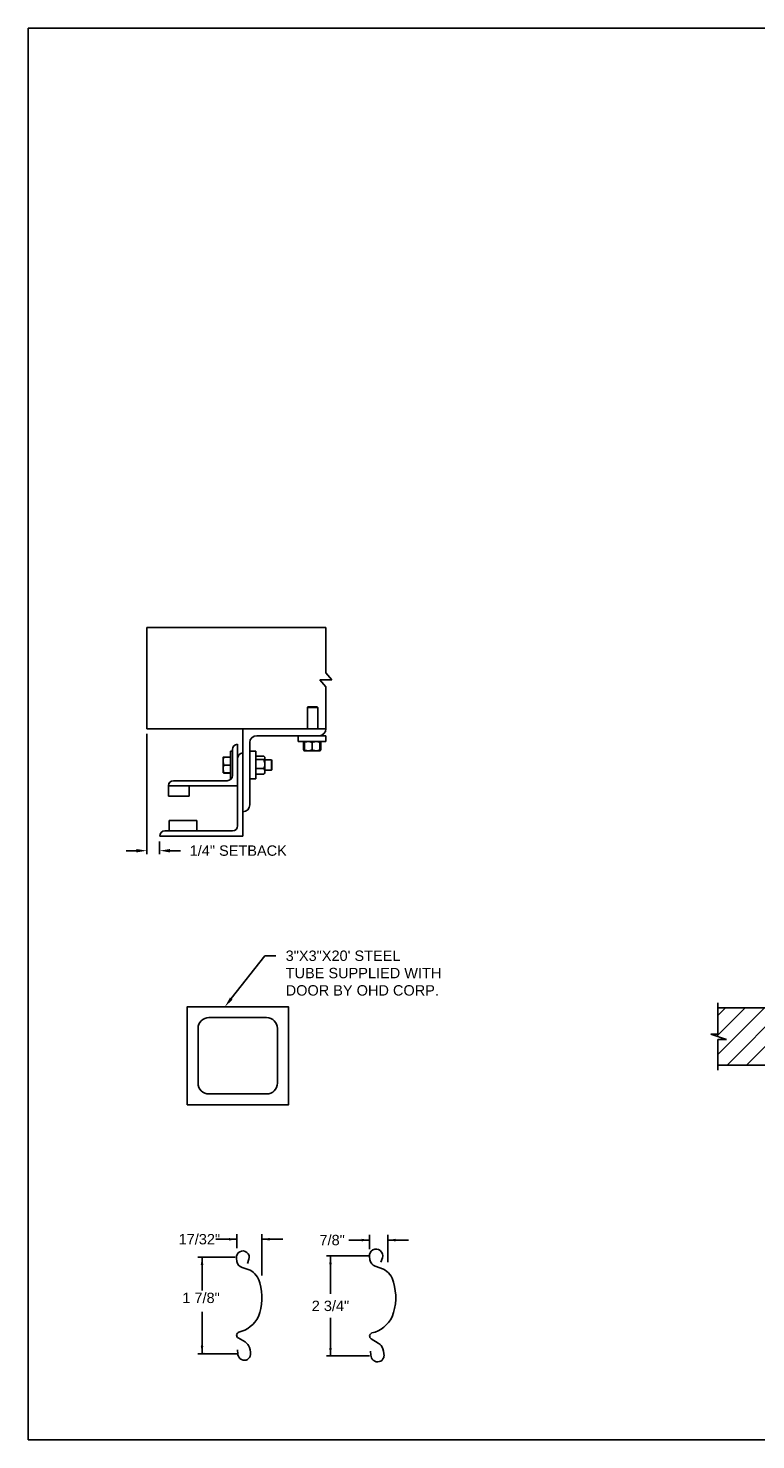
# Model space of a CAD drawing. Header units: inches. Extents: x 169.6 to 213.7, y 195.1 to 266.5.
# Tile 52 of 55: x 169.6 to 176.2, y 253.2 to 265.9. Entities that reach past the tile are written whole.
import ezdxf
from ezdxf import colors
from ezdxf.entities.mleader import LeaderData, LeaderLine
from ezdxf.enums import TextEntityAlignment as Align
from ezdxf.math import Vec2, Vec3

# ---------------------------------------------------------------- set-up
doc = ezdxf.new("R2010")
doc.units = ezdxf.units.IN
doc.header["$LTSCALE"] = 0.25
doc.header["$MEASUREMENT"] = 0
for name, color, linetype in [('ANNOTATIONS', 1, 'Continuous'), ('DETAILS', 4, 'Continuous'), ('PUSH UP', 7, 'Continuous')]:
    doc.layers.add(name, color=color, linetype=linetype)
doc.styles.add('ARIAL', font='arial.ttf', dxfattribs={"height": 0.09375})
doc.dimstyles.new('STANDARD$0', dxfattribs={"dimtxt": 0.09375, "dimasz": 0.09375, "dimexe": 0.03125, "dimexo": 0.046875, "dimgap": 0.09, "dimtad": 0, "dimtih": 1, "dimtoh": 1, "dimdec": 4, "dimzin": 0, "dimdsep": 46, "dimtxsty": 'ARIAL', "dimcen": 0.09, "dimadec": 0, "dimazin": 0, "dimtfac": 1, "dimtdec": 4, "dimtofl": 0, "dimtmove": 0, "dimatfit": 1, "dimfxl": 1, "dimtolj": 1, "dimtzin": 0, "dimarcsym": 0})

# ---------------------------------------------------------------- blocks, each defined once
blk = doc.blocks.new('*D3')
at = {"layer": 'ANNOTATIONS', "color": 0, "lineweight": -2, "transparency": 16777216}
for p, q in [((170.659, 259.565), (170.659, 258.481)), ((170.774, 258.596), (170.774, 258.481)), ((170.565, 258.512), (170.472, 258.512)), ((170.868, 258.512), (170.962, 258.512))]:
    blk.add_line(p, q, dxfattribs=at)
at = {"layer": 'ANNOTATIONS', "color": 0, "transparency": 16777216}
for points in [[(170.565, 258.527), (170.565, 258.496), (170.659, 258.512)], [(170.868, 258.527), (170.868, 258.496), (170.774, 258.512)]]:
    blk.add_solid(points, dxfattribs=at)
at = {"layer": 'defpoints', "color": 0, "transparency": 16777216}
for p in [(170.659, 259.612), (170.774, 258.643), (170.774, 258.512)]:
    blk.add_point(p, dxfattribs=at)
at = {"layer": 'ANNOTATIONS', "color": 0, "transparency": 16777216, "insert": (171.483, 258.512), "char_height": 0.09375, "attachment_point": 5, "style": 'ARIAL'}
blk.add_mtext('\\A1;1/4" SETBACK', dxfattribs=at)

msp = doc.modelspace()

# ---------------------------------------------------------------- hatches: boundary and pattern name
at = {"layer": 'PUSH UP'}
h = msp.add_hatch(dxfattribs=at)
h.set_pattern_fill('ANSI31', color=256, style=0)
h.set_pattern_definition([(45, (-19.06376, -0.2492), (-0.08838835, 0.08838835), [])])
h.paths.add_polyline_path([(176.49639, 257.09327), (175.80889, 257.09327), (175.80889, 256.85607), (175.74478, 256.85607), (175.88685, 256.80916), (175.80889, 256.80916), (175.80889, 256.57764), (176.49639, 256.57764), (176.49639, 256.74015)])

# ---------------------------------------------------------------- linework, layer by layer
at = {"layer": 'ANNOTATIONS'}
for p, q in [((171.46897, 255.0061), (171.28147, 255.0061)), ((171.46897, 254.92435), (171.46897, 255.05298)), ((171.69634, 254.6788), (171.69634, 255.05298)), ((171.69634, 255.0061), (171.88384, 255.0061)), ((171.45543, 254.84503), (171.11793, 254.84503)), ((171.15641, 254.84503), (171.15641, 254.54347)), ((171.15641, 253.97316), (171.15641, 254.35034)), ((171.48356, 253.97316), (171.11793, 253.97316))]:
    msp.add_line(p, q, dxfattribs=at)
at = {"layer": 'ANNOTATIONS', "linetype": 'ByBlock'}
for p, q in [((172.66672, 254.99843), (172.47922, 254.99843)), ((172.66672, 254.91668), (172.66672, 255.04531)), ((172.83124, 254.79832), (172.83124, 255.04531)), ((172.83124, 254.99843), (173.01874, 254.99843)), ((172.66589, 254.8553), (172.27796, 254.8553)), ((172.3146, 254.8553), (172.3146, 254.51228)), ((172.3146, 253.95526), (172.3146, 254.29828)), ((172.66589, 253.95526), (172.27796, 253.95526))]:
    msp.add_line(p, q, dxfattribs=at)
at = {"layer": 'ANNOTATIONS'}
for p in [(171.15641, 254.04766), (171.17418, 253.97316)]:
    msp.add_point(p, dxfattribs=at)
at = {"layer": 'ANNOTATIONS', "linetype": 'ByBlock'}
msp.add_point((172.3146, 253.95526), dxfattribs=at)
at = {"layer": 'ANNOTATIONS'}
for points in [[(171.39865, 254.99438), (171.39865, 255.01782), (171.46897, 255.0061)], [(171.76666, 255.01782), (171.76666, 254.99438), (171.69634, 255.0061)], [(171.16813, 254.77471), (171.14469, 254.77471), (171.15641, 254.84503)], [(171.16813, 254.04348), (171.14469, 254.04348), (171.15641, 253.97316)]]:
    msp.add_solid(points, dxfattribs=at)
at = {"layer": 'ANNOTATIONS', "linetype": 'ByBlock'}
for points in [[(172.5964, 254.98671), (172.5964, 255.01015), (172.66672, 254.99843)], [(172.90156, 255.01015), (172.90156, 254.98671), (172.83124, 254.99843)], [(172.32632, 254.7792), (172.30288, 254.7792), (172.3146, 254.84952)], [(172.32632, 254.02559), (172.30288, 254.02559), (172.3146, 253.95526)]]:
    msp.add_solid(points, dxfattribs=at)
at = {"layer": 'defpoints'}
msp.add_lwpolyline([(189.05875, 253.19707), (169.58887, 253.19707), (169.58887, 265.93218), (189.05875, 265.93218)], close=True, dxfattribs=at)
at = {"layer": 'DETAILS'}
for p, q in [((172.21802, 260.05256), (172.32668, 260.05256)), ((172.27235, 259.9893), (172.21802, 260.05256)), ((172.32668, 260.05256), (172.27235, 260.11581)), ((172.11086, 259.80881), (172.10625, 259.8042)), ((172.10625, 259.61206), (172.10625, 259.8042)), ((172.10625, 259.8042), (172.2, 259.8042)), ((172.11086, 259.80881), (172.1954, 259.80881)), ((172.1954, 259.80881), (172.2, 259.8042)), ((172.2, 259.8042), (172.2, 259.61206)), ((171.52434, 258.64331), (171.52434, 259.61206)), ((171.64934, 259.54956), (172.27434, 259.54956)), ((172.02434, 259.49631), (172.02434, 259.54956)), ((172.27434, 259.54956), (172.27434, 259.49631)), ((171.43059, 259.42456), (171.43059, 259.19018)), ((171.47746, 259.47143), (171.47746, 258.73706)), ((171.58684, 258.92456), (171.58684, 259.48706)), ((172.27434, 259.49631), (172.02434, 259.49631)), ((172.07335, 259.48873), (172.07028, 259.48693)), ((172.07028, 259.48693), (172.07028, 259.42256)), ((172.07335, 259.42076), (172.07028, 259.42256)), ((172.07244, 259.48693), (172.07244, 259.42256)), ((172.07681, 259.42021), (172.07244, 259.42256)), ((172.07587, 259.49358), (172.07886, 259.49616)), ((172.07903, 259.41318), (172.07587, 259.4159)), ((172.07903, 259.48821), (172.07639, 259.48693)), ((172.07639, 259.48693), (172.07639, 259.42256)), ((172.07903, 259.42128), (172.07639, 259.42256)), ((172.07903, 259.48693), (172.07903, 259.42256)), ((172.14934, 259.48693), (172.14934, 259.42256)), ((172.21965, 259.48693), (172.21965, 259.42256)), ((172.22228, 259.48693), (172.22228, 259.42256)), ((172.22624, 259.48693), (172.22624, 259.42256)), ((172.2284, 259.48693), (172.2284, 259.42256)), ((171.34659, 259.35424), (171.3466, 259.35426)), ((171.34659, 259.35424), (171.34659, 259.35424)), ((171.34659, 259.21362), (171.34659, 259.35424)), ((171.41209, 259.35614), (171.35287, 259.35614)), ((171.41209, 259.35541), (171.35287, 259.35541)), ((171.41209, 259.35537), (171.35287, 259.35537)), ((171.41209, 259.35515), (171.35287, 259.35515)), ((171.41209, 259.35431), (171.35287, 259.35431)), ((171.41209, 259.40893), (171.43059, 259.40893)), ((171.41209, 259.40893), (171.41209, 259.15893)), ((171.58684, 259.40893), (171.64009, 259.40893)), ((171.64009, 259.40893), (171.64009, 259.15893)), ((171.64009, 259.35424), (171.64209, 259.35424)), ((171.64209, 259.20343), (171.64209, 259.36443)), ((171.64209, 259.36443), (171.71384, 259.36443)), ((171.64209, 259.33333), (171.71384, 259.33333)), ((171.71821, 259.36005), (171.72321, 259.35424)), ((171.72321, 259.21362), (171.72321, 259.35424)), ((171.72321, 259.33081), (171.78248, 259.33081)), ((171.78248, 259.33081), (171.78709, 259.3262)), ((171.78248, 259.33081), (171.78248, 259.23706)), ((171.78709, 259.3262), (171.78709, 259.24166)), ((172.07903, 259.41318), (172.21965, 259.41318)), ((171.34659, 259.21362), (171.34659, 259.21362)), ((171.3466, 259.21359), (171.3466, 259.2136)), ((171.34661, 259.21359), (171.3466, 259.21359)), ((171.34664, 259.21353), (171.34661, 259.21359)), ((171.35264, 259.21355), (171.35287, 259.21271)), ((171.35264, 259.21255), (171.35287, 259.21172)), ((171.41209, 259.28406), (171.35287, 259.28406)), ((171.41209, 259.21369), (171.35287, 259.21369)), ((171.41209, 259.21355), (171.35287, 259.21355)), ((171.41209, 259.21271), (171.35287, 259.21271)), ((171.41209, 259.2125), (171.35287, 259.2125)), ((171.41209, 259.21245), (171.35287, 259.21245)), ((171.41209, 259.21172), (171.35287, 259.21172)), ((171.64209, 259.21362), (171.64009, 259.21362)), ((171.64209, 259.25283), (171.71384, 259.25283)), ((171.64209, 259.20343), (171.71384, 259.20343)), ((171.72321, 259.21362), (171.71821, 259.20781)), ((171.78248, 259.23706), (171.72321, 259.23706)), ((171.78709, 259.24166), (171.78248, 259.23706)), ((170.85246, 259.09984), (170.85246, 259.00268)), ((170.85246, 259.09643), (171.47746, 259.09643)), ((171.38371, 259.14331), (170.89934, 259.14331)), ((171.03996, 259.00268), (171.03996, 259.09643)), ((171.41865, 259.15893), (171.41209, 259.15893)), ((171.64009, 259.15893), (171.58684, 259.15893)), ((170.85246, 259.00268), (171.03996, 259.00268)), ((171.11028, 258.78393), (170.86028, 258.78393)), ((170.86028, 258.78393), (170.86028, 258.69018)), ((171.11028, 258.69018), (171.11028, 258.78393)), ((171.43059, 258.69018), (170.82121, 258.69018)), ((170.77434, 258.64331), (171.52434, 258.64331))]:
    msp.add_line(p, q, dxfattribs=at)
for points in [[(172.27235, 260.11581), (172.27235, 260.52406), (170.65901, 260.52406), (170.65901, 259.61206), (172.27434, 259.61206)], [(172.27235, 259.61206), (172.27235, 259.9893)]]:
    msp.add_lwpolyline(points, dxfattribs=at)
at = {"layer": 'DETAILS', "linetype": 'Continuous'}
msp.add_lwpolyline([(171.02267, 256.21886), (171.93492, 256.21886), (171.93492, 257.10362), (171.02267, 257.10362)], close=True, dxfattribs=at)
msp.add_lwpolyline([(171.73889, 256.31688, 0.41421356), (171.8369, 256.4149), (171.8369, 256.90759, 0.41421356), (171.73889, 257.0056), (171.2187, 257.0056, 0.41421356), (171.12068, 256.90759), (171.12068, 256.4149, 0.41421356), (171.2187, 256.31688)], format="xyb", close=True, dxfattribs=at)
at = {"layer": 'DETAILS'}
msp.add_lwpolyline([(171.56703, 254.78691), (171.57958, 254.82524, 1.25136537), (171.46771, 254.8358), (171.47151, 254.80635, 0.28712033), (171.51726, 254.75063), (171.58897, 254.72653, -0.22337537), (171.67661, 254.61179, -0.17060067), (171.6643, 254.30828, -0.22026111), (171.48818, 254.16707, 0.64862145), (171.48229, 254.11563), (171.5439, 254.07921, -0.11918191), (171.57514, 254.04884, -0.14967798), (171.59419, 253.96709), (171.59404, 253.96537, -0.533076), (171.51356, 253.92098, -0.02656611), (171.49825, 253.93047, -0.19330383), (171.47874, 253.9731), (171.47526, 254.00816)], format="xyb", dxfattribs=at)
at = {"layer": 'DETAILS', "linetype": 'Continuous'}
msp.add_lwpolyline([(172.76953, 254.80006), (172.78248, 254.8396, 1.25136537), (172.66705, 254.8505), (172.67097, 254.82011, 0.28712033), (172.71818, 254.76261), (172.79217, 254.73775, -0.22337537), (172.8826, 254.61936, -0.17060067), (172.8699, 254.30618, -0.22026111), (172.68817, 254.16048, 0.64862142), (172.68209, 254.1074), (172.74566, 254.06982, -0.11918191), (172.7779, 254.03848, -0.14967798), (172.79756, 253.95413), (172.7974, 253.95235, -0.533076), (172.71436, 253.90655, -0.02656611), (172.69856, 253.91635, -0.19330383), (172.67843, 253.96033), (172.67484, 253.9965)], format="xyb", dxfattribs=at)
at = {"layer": 'DETAILS'}
for centre, radius, start, end in [((171.64934, 259.48706), 0.0625, 90, 180), ((172.21184, 259.61206), 0.0625, 270, 0), ((171.47746, 259.42456), 0.04688, 90, 180), ((171.52434, 259.34643), 0.04688, 90, 180), ((171.38371, 259.19018), 0.04688, 270, 0), ((170.89769, 259.09807), 0.04527, 87.917978, 177.754387), ((170.89934, 259.09643), 0.04688, 90, 180), ((171.52434, 258.92456), 0.0625, 270, 0), ((170.82121, 258.64331), 0.04688, 90, 180), ((171.43059, 258.73706), 0.04688, 270, 0)]:
    msp.add_arc(centre, radius, start, end, dxfattribs=at)
for points, knots in [([(172.07028, 259.48693), (172.07209, 259.4898), (172.07391, 259.49268), (172.07586, 259.49357), (172.07587, 259.49357)], [0, 0, 0, 0, 0.99332562, 1, 1, 1, 1]), ([(172.07028, 259.42256), (172.07209, 259.41969), (172.07391, 259.4168), (172.07586, 259.41592), (172.07587, 259.41591)], [0, 0, 0, 0, 0.99332562, 1, 1, 1, 1]), ([(172.07244, 259.48693), (172.07311, 259.4883), (172.07471, 259.49153), (172.07646, 259.49447), (172.07755, 259.49495), (172.07766, 259.495)], [0, 0, 0, 0, 0.39860917, 0.94310679, 1, 1, 1, 1]), ([(172.07903, 259.49024), (172.07851, 259.49004), (172.07625, 259.4892), (172.0741, 259.48792), (172.07244, 259.48693)], [0, 0, 0, 0, 0.22784114, 1, 1, 1, 1]), ([(172.07244, 259.42256), (172.07311, 259.42119), (172.07471, 259.41796), (172.07646, 259.41502), (172.07755, 259.41454), (172.07766, 259.41449)], [0, 0, 0, 0, 0.39860917, 0.94310679, 1, 1, 1, 1]), ([(172.07639, 259.42256), (172.07663, 259.42117), (172.07719, 259.41789), (172.07802, 259.41441), (172.07861, 259.41386), (172.07886, 259.41363)], [0, 0, 0, 0, 0.30001685, 0.70983799, 1, 1, 1, 1]), ([(172.11418, 259.49631), (172.10926, 259.49595), (172.09924, 259.49522), (172.08759, 259.49102), (172.08096, 259.48785), (172.07903, 259.48693)], [0, 0, 0, 0, 0.40629057, 0.82726642, 1, 1, 1, 1]), ([(172.07903, 259.48693), (172.07903, 259.48832), (172.07903, 259.49162), (172.07903, 259.49542), (172.07903, 259.49601), (172.07903, 259.49631)], [0, 0, 0, 0, 0.26545991, 0.62807649, 1, 1, 1, 1]), ([(172.11418, 259.41318), (172.10926, 259.41354), (172.09924, 259.41426), (172.08759, 259.41847), (172.08096, 259.42164), (172.07903, 259.42256)], [0, 0, 0, 0, 0.40629057, 0.82726642, 1, 1, 1, 1]), ([(172.07903, 259.42256), (172.07903, 259.42116), (172.07903, 259.41787), (172.07903, 259.41407), (172.07903, 259.41348), (172.07903, 259.41318)], [0, 0, 0, 0, 0.26545991, 0.62807649, 1, 1, 1, 1]), ([(172.14934, 259.48693), (172.14387, 259.48939), (172.13274, 259.49441), (172.12058, 259.49629), (172.11435, 259.49631), (172.11418, 259.49631)], [0, 0, 0, 0, 0.48434141, 0.98632773, 1, 1, 1, 1]), ([(172.14934, 259.42256), (172.14387, 259.42009), (172.13274, 259.41508), (172.12058, 259.4132), (172.11435, 259.41318), (172.11418, 259.41318)], [0, 0, 0, 0, 0.48434141, 0.98632773, 1, 1, 1, 1]), ([(172.18449, 259.49631), (172.17957, 259.49595), (172.16955, 259.49522), (172.1579, 259.49102), (172.15127, 259.48785), (172.14934, 259.48693)], [0, 0, 0, 0, 0.40629057, 0.82726642, 1, 1, 1, 1]), ([(172.18449, 259.41318), (172.17957, 259.41354), (172.16955, 259.41426), (172.1579, 259.41847), (172.15127, 259.42164), (172.14934, 259.42256)], [0, 0, 0, 0, 0.40629057, 0.82726642, 1, 1, 1, 1]), ([(172.21965, 259.48693), (172.21418, 259.48939), (172.20305, 259.49441), (172.19089, 259.49629), (172.18466, 259.49631), (172.18449, 259.49631)], [0, 0, 0, 0, 0.48434141, 0.98632773, 1, 1, 1, 1]), ([(172.21965, 259.42256), (172.21418, 259.42009), (172.20305, 259.41508), (172.19089, 259.4132), (172.18466, 259.41318), (172.18449, 259.41318)], [0, 0, 0, 0, 0.48434141, 0.98632773, 1, 1, 1, 1]), ([(172.21965, 259.48693), (172.21965, 259.48832), (172.21965, 259.49162), (172.21965, 259.49542), (172.21965, 259.49601), (172.21965, 259.49631)], [0, 0, 0, 0, 0.26545991, 0.62807649, 1, 1, 1, 1]), ([(172.21965, 259.42256), (172.21965, 259.42116), (172.21965, 259.41787), (172.21965, 259.41407), (172.21965, 259.41348), (172.21965, 259.41318)], [0, 0, 0, 0, 0.26545991, 0.62807649, 1, 1, 1, 1]), ([(172.21982, 259.496), (172.22012, 259.49559), (172.2208, 259.49468), (172.22162, 259.49092), (172.22212, 259.48792), (172.22228, 259.48693)], [0, 0, 0, 0, 0.36178326, 0.79041419, 1, 1, 1, 1]), ([(172.21982, 259.41349), (172.22012, 259.4139), (172.2208, 259.41481), (172.22162, 259.41857), (172.22212, 259.42157), (172.22228, 259.42256)], [0, 0, 0, 0, 0.36127383, 0.7902469, 1, 1, 1, 1]), ([(172.22102, 259.49485), (172.22129, 259.4947), (172.2226, 259.49396), (172.22434, 259.49089), (172.22577, 259.48791), (172.22624, 259.48693)], [0, 0, 0, 0, 0.15175447, 0.72144224, 1, 1, 1, 1]), ([(172.22102, 259.41463), (172.22129, 259.41479), (172.2226, 259.41552), (172.22434, 259.4186), (172.22577, 259.42158), (172.22624, 259.42256)], [0, 0, 0, 0, 0.15175447, 0.72144224, 1, 1, 1, 1]), ([(172.2284, 259.48693), (172.22659, 259.4898), (172.22477, 259.49268), (172.22281, 259.49357), (172.2228, 259.49357)], [0, 0, 0, 0, 0.99332562, 1, 1, 1, 1]), ([(172.2284, 259.42256), (172.22659, 259.41969), (172.22477, 259.4168), (172.22281, 259.41592), (172.2228, 259.41591)], [0, 0, 0, 0, 0.993325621, 1, 1, 1, 1]), ([(171.35287, 259.35431), (171.35111, 259.34861), (171.34757, 259.33709), (171.34692, 259.32519), (171.34659, 259.31919)], [0, 0, 0, 0, 0.49545796, 1, 1, 1, 1]), ([(171.34659, 259.35424), (171.3468, 259.35425), (171.34723, 259.35427), (171.34991, 259.35429), (171.35211, 259.35431), (171.35287, 259.35431)], [0, 0, 0, 0, 0.3928666, 0.79169603, 1, 1, 1, 1]), ([(171.34659, 259.31919), (171.3466, 259.31835), (171.34665, 259.31205), (171.34802, 259.30016), (171.35124, 259.28946), (171.35287, 259.28406)], [0, 0, 0, 0, 0.07010266, 0.53079095, 1, 1, 1, 1]), ([(171.35287, 259.35515), (171.35152, 259.35504), (171.34882, 259.3548), (171.34692, 259.3545), (171.34672, 259.35432), (171.34665, 259.35426)], [0, 0, 0, 0, 0.39883061, 0.80149747, 1, 1, 1, 1]), ([(171.35287, 259.35537), (171.35152, 259.35522), (171.34882, 259.35493), (171.34693, 259.35456), (171.34673, 259.35434), (171.34667, 259.35427)], [0, 0, 0, 0, 0.40277376, 0.80942169, 1, 1, 1, 1]), ([(171.35287, 259.35614), (171.35153, 259.35589), (171.34883, 259.35539), (171.34698, 259.35478), (171.34678, 259.35443), (171.34672, 259.35433)], [0, 0, 0, 0, 0.41812145, 0.84026469, 1, 1, 1, 1]), ([(171.71384, 259.36443), (171.71523, 259.36311), (171.71853, 259.36), (171.72233, 259.35481), (171.72292, 259.35087), (171.72321, 259.34888)], [0, 0, 0, 0, 0.26545991, 0.62807649, 1, 1, 1, 1]), ([(171.72321, 259.34888), (171.7232, 259.34852), (171.72314, 259.34619), (171.7216, 259.34185), (171.71785, 259.33704), (171.71483, 259.33425), (171.71384, 259.33333)], [0, 0, 0, 0, 0.06653229, 0.43528257, 0.81455084, 1, 1, 1, 1]), ([(171.71384, 259.33333), (171.7163, 259.32707), (171.72132, 259.31433), (171.7232, 259.30041), (171.72321, 259.29327), (171.72321, 259.29308)], [0, 0, 0, 0, 0.48434141, 0.98632773, 1, 1, 1, 1]), ([(171.72321, 259.29308), (171.72286, 259.28745), (171.72213, 259.27598), (171.71793, 259.26264), (171.71476, 259.25504), (171.71384, 259.25283)], [0, 0, 0, 0, 0.40629057, 0.82726642, 1, 1, 1, 1]), ([(171.35287, 259.28406), (171.35111, 259.27835), (171.34757, 259.26681), (171.34692, 259.25489), (171.34659, 259.24887)], [0, 0, 0, 0, 0.49545796, 1, 1, 1, 1]), ([(171.34659, 259.24887), (171.3466, 259.24804), (171.34665, 259.24172), (171.34802, 259.22981), (171.35124, 259.21909), (171.35287, 259.21369)], [0, 0, 0, 0, 0.070102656, 0.530790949, 1, 1, 1, 1]), ([(171.35287, 259.21369), (171.35211, 259.21368), (171.34993, 259.21367), (171.34725, 259.21365), (171.34681, 259.21363), (171.34659, 259.21362)], [0, 0, 0, 0, 0.2083045, 0.6015254, 1, 1, 1, 1]), ([(171.34659, 259.21362), (171.34666, 259.21361), (171.34687, 259.2136), (171.3488, 259.21358), (171.35151, 259.21356), (171.35287, 259.21355)], [0, 0, 0, 0, 0.22973043, 0.61267004, 1, 1, 1, 1]), ([(171.71384, 259.25283), (171.7163, 259.24899), (171.72132, 259.24117), (171.7232, 259.23263), (171.72321, 259.22825), (171.72321, 259.22813)], [0, 0, 0, 0, 0.484341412, 0.986327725, 1, 1, 1, 1]), ([(171.72321, 259.22813), (171.72286, 259.22467), (171.72213, 259.21763), (171.71793, 259.20945), (171.71476, 259.20479), (171.71384, 259.20343)], [0, 0, 0, 0, 0.40629057, 0.82726642, 1, 1, 1, 1]), ([(171.71805, 259.2079), (171.71764, 259.20733), (171.71653, 259.2058), (171.71488, 259.20434), (171.71384, 259.20343)], [0, 0, 0, 0, 0.37432244, 1, 1, 1, 1])]:
    msp.add_open_spline(points, degree=3, knots=knots, dxfattribs=at)
at = {"layer": 'PUSH UP', "linetype": 'Continuous'}
for p, q in [((175.80889, 256.85607), (175.80889, 257.14014)), ((175.88685, 256.80916), (175.74478, 256.85607)), ((175.74478, 256.85607), (175.80889, 256.85607)), ((175.80889, 256.53077), (175.80889, 256.80916)), ((175.80889, 256.80916), (175.88685, 256.80916))]:
    msp.add_line(p, q, dxfattribs=at)
at = {"layer": 'PUSH UP'}
for p, q in [((175.80889, 257.09327), (176.49639, 257.09327)), ((175.80889, 256.57764), (176.49639, 256.57764))]:
    msp.add_line(p, q, dxfattribs=at)

# ---------------------------------------------------------------- texts
at = {"layer": 'ANNOTATIONS', "style": 'ARIAL'}
msp.add_text('1 7/8"', height=0.09375, dxfattribs=at).set_placement((170.97856, 254.43057))
at = {"layer": 'ANNOTATIONS', "linetype": 'Continuous', "style": 'ARIAL'}
msp.add_text('2 3/4"', height=0.09375, dxfattribs=at).set_placement((172.3146, 254.40528), align=Align.MIDDLE_CENTER)
at = {"layer": 'ANNOTATIONS', "insert": (171.13211, 255.0061), "char_height": 0.09375, "attachment_point": 5, "style": 'ARIAL'}
msp.add_mtext('17/32"', dxfattribs=at)
at = {"layer": 'ANNOTATIONS', "linetype": 'Continuous', "insert": (172.32987, 254.99843), "char_height": 0.09375, "attachment_point": 5, "style": 'ARIAL'}
msp.add_mtext('7/8"', dxfattribs=at)

# ---------------------------------------------------------------- dimensions: what is measured, and where the dimension line sits
at = {"layer": 'ANNOTATIONS'}
dim = msp.add_linear_dim(base=(170.77434, 258.51182), p1=(170.65901, 259.61206), p2=(170.77434, 258.64331), text='1/4" SETBACK', dimstyle='STANDARD$0', override={"dimarcsym": 1}, dxfattribs=at)
dim.commit()
dim.dimension.update_dxf_attribs({"geometry": '*D3', "text_midpoint": (171.48273, 258.51182), "dimtype": 160})

# ---------------------------------------------------------------- leaders
ml = msp.add_multileader_mtext('Standard', dxfattribs=at)
ml.set_content('3"X3"X20\' STEEL TUBE SUPPLIED WITH DOOR BY OHD CORP.', color=256, style='ARIAL')
ml.set_leader_properties()
ml.build(insert=Vec2(0, 0))
ml.multileader.update_dxf_attribs({"dogleg_length": 0.36, "arrow_head_size": 0.09375})
ctx = ml.context
ctx.base_point, ctx.char_height, ctx.arrow_head_size, ctx.landing_gap_size, ctx.plane_origin = Vec3(171.8206, 257.56334), 0.09375, 0.09375, 0.09, Vec3(171.03557, 257.13011)
notes = []
notes.append((ctx, [(0, (1, 1, 0), (171.72265, 257.56334), (1, 0), 0.09796, [(0, [(171.36258, 257.10362)], 0, [])])]))
ctx.mtext.insert, ctx.mtext.width, ctx.mtext.flow_direction = Vec3(171.9106, 257.61101), 1.4026992, 5
for ctx, leaders in notes:
    for number, flags, end, landing, length, lines in leaders:
        leader = LeaderData()
        leader.index, (leader.has_last_leader_line, leader.has_dogleg_vector, leader.attachment_direction) = number, flags
        leader.last_leader_point, leader.dogleg_vector, leader.dogleg_length = Vec3(end), Vec3(landing), length
        for number, points, colour, breaks in lines:
            line = LeaderLine()
            line.index, line.vertices, line.color, line.breaks = number, Vec3.list(points), colors.encode_raw_color(colour), breaks
            leader.lines.append(line)
        ctx.leaders.append(leader)

doc.saveas('drawing.dxf')
